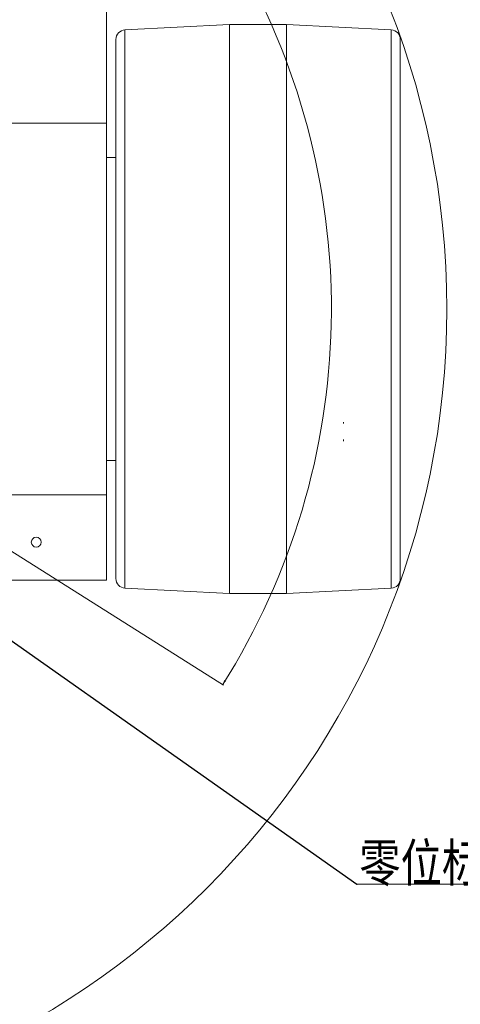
# Model space of a CAD drawing. Header units: millimetres. Extents: x 0 to 3066, y -1 to 2172.
# Tile 7 of 31: x 903 to 1135, y 459 to 978. Entities that reach past the tile are written whole.
import ezdxf
from ezdxf.lldxf.tags import DXFTag

# ---------------------------------------------------------------- set-up
doc = ezdxf.new("R2010")
doc.units = ezdxf.units.MM
doc.layers.add('1', color=7, linetype='Continuous', true_color=0xffffff)
doc.styles.add('宋体', font='SimSun.ttf')
tags = doc.linetypes.add('PHANTOM', pattern=[50.5, 18, -6.5, 6.5, -6.5, 6.5, -6.5]).pattern_tags.tags
tags[14:15] = [DXFTag(74, 4), DXFTag(75, 0), DXFTag(340, '0'), DXFTag(46, 0.0), DXFTag(50, 0.0), DXFTag(44, 0.0), DXFTag(45, 0.0)]
tags[12:13] = [DXFTag(74, 4), DXFTag(75, 0), DXFTag(340, '0'), DXFTag(46, 0.0), DXFTag(50, 0.0), DXFTag(44, 0.0), DXFTag(45, 0.0)]
tags[10:11] = [DXFTag(74, 4), DXFTag(75, 0), DXFTag(340, '0'), DXFTag(46, 0.0), DXFTag(50, 0.0), DXFTag(44, 0.0), DXFTag(45, 0.0)]
tags[8:9] = [DXFTag(74, 4), DXFTag(75, 0), DXFTag(340, '0'), DXFTag(46, 0.0), DXFTag(50, 0.0), DXFTag(44, 0.0), DXFTag(45, 0.0)]
tags[6:7] = [DXFTag(74, 4), DXFTag(75, 0), DXFTag(340, '0'), DXFTag(46, 0.0), DXFTag(50, 0.0), DXFTag(44, 0.0), DXFTag(45, 0.0)]
tags[4:5] = [DXFTag(74, 4), DXFTag(75, 0), DXFTag(340, '0'), DXFTag(46, 0.0), DXFTag(50, 0.0), DXFTag(44, 0.0), DXFTag(45, 0.0)]
doc.dimstyles.get("Standard").update_dxf_attribs({"dimtxt": 0.18, "dimasz": 0.18, "dimexe": 0.18, "dimexo": 0.0625, "dimgap": 0.09, "dimtad": 0, "dimtih": 1, "dimtoh": 1, "dimdec": 4, "dimzin": 0, "dimdsep": 46, "dimtxsty": 'Standard', "dimcen": 0.09, "dimadec": 0, "dimazin": 0, "dimtfac": 1, "dimtdec": 4, "dimtofl": 0, "dimtmove": 0, "dimatfit": 3, "dimfxl": 0, "dimtolj": 1, "dimtzin": 0, "dimarcsym": 0})

# ---------------------------------------------------------------- blocks, each defined once
blk = doc.blocks.new('LABLE3D_1', base_point=(1080.88, 522.3))
at = {"layer": '1', "color": 7, "linetype": 'Continuous', "lineweight": 18, "insert": (1081.88, 521.11), "char_height": 20, "attachment_point": 7, "line_spacing_factor": 1.019642, "style": '宋体'}
blk.add_mtext('\\f宋体|b0|i0;\\W0.8000;零位标记线', dxfattribs=at)
blk = doc.blocks.new('_U7')
at = {"layer": '1', "color": 7, "linetype": 'Continuous', "lineweight": 13, "transparency": 16777216}
for p, q in [((1071.32, 1188.38), (1008.47, 1127.63)), ((1167.71, 1188.38), (1071.32, 1188.38)), ((695.98, 825.64), (696.16, 825.64)), ((696.07, 825.55), (696.07, 825.73))]:
    blk.add_line(p, q, dxfattribs=at)
blk.add_solid([(1008.18, 1127.93), (1008.76, 1127.33), (1006.67, 1125.89)], dxfattribs=at)
at = {"layer": 'Defpoints', "color": 0, "linetype": 'Continuous', "lineweight": 13, "transparency": 16777216}
for p in [(1006.67, 1125.89), (385.46, 525.39)]:
    blk.add_point(p, dxfattribs=at)
at = {"layer": '1', "color": 7, "linetype": 'Continuous', "lineweight": 13, "transparency": 16777216, "insert": (1126.23, 1221.38), "char_height": 30, "attachment_point": 2, "style": '宋体'}
blk.add_mtext('\\A1;%%c864', dxfattribs=at)
blk = doc.blocks.new('_U10')
at = {"layer": '1', "color": 7, "lineweight": 13}
blk.add_line((696.49, 825.38), (1010.35, 627.27), dxfattribs=at)
blk.add_arc((696.07, 825.64), 371.15, 327.7397, 29.7591, dxfattribs=at)
blk.add_solid([(1009.92, 627.53), (1010.79, 629.95), (1011.72, 629.36)], dxfattribs=at)

msp = doc.modelspace()

# ---------------------------------------------------------------- linework, layer by layer
at = {"layer": '1', "color": 7, "linetype": 'Continuous', "lineweight": 13}
for p, q in [((948.567, 923.642), (948.567, 1147.642)), ((1013.567, 975.642), (958.317, 972.88)), ((958.317, 972.88), (958.317, 678.405)), ((1013.567, 975.642), (1013.567, 675.642)), ((1043.567, 975.642), (1013.567, 975.642)), ((1043.567, 675.642), (1043.567, 975.642)), ((1098.816, 972.88), (1043.567, 975.642)), ((1098.816, 678.405), (1098.816, 972.88)), ((953.567, 967.886), (953.567, 683.398)), ((1103.567, 825.642), (1103.567, 967.886)), ((866.567, 923.642), (948.567, 923.642)), ((948.567, 727.642), (948.567, 923.642)), ((953.568, 905.642), (948.568, 905.642)), ((1103.567, 683.398), (1103.567, 825.642)), ((1073.567, 765.221), (1073.567, 765.971)), ((1073.567, 756.721), (1073.567, 755.971)), ((948.568, 745.642), (953.568, 745.642)), ((948.567, 727.642), (866.567, 727.642)), ((948.567, 682.642), (948.567, 727.642)), ((891.567, 682.642), (948.567, 682.642)), ((958.317, 678.405), (1013.567, 675.642)), ((1013.567, 675.642), (1043.567, 675.642)), ((1043.567, 675.642), (1098.816, 678.405)), ((1080.879, 522.302), (1195.375, 522.302))]:
    msp.add_line(p, q, dxfattribs=at)
at = {"layer": '1', "color": 7, "lineweight": 13}
msp.add_line((1081.379, 522.302), (1081.379, 522.302), dxfattribs=at)
at = {"layer": '1', "color": 7, "linetype": 'PHANTOM', "lineweight": 13}
msp.add_circle((696.067, 825.642), 432, dxfattribs=at)
at = {"layer": '1', "color": 7, "linetype": 'Continuous', "lineweight": 13}
msp.add_circle((911.567, 702.642), 2.6, dxfattribs=at)
for centre, start, end in [((958.567, 967.886), 92.86241, 180), ((1098.567, 967.886), 0, 87.13759), ((958.567, 683.398), 180, 267.13759), ((1098.567, 683.398), 272.86241, 0)]:
    msp.add_arc(centre, 5, start, end, dxfattribs=at)

# ---------------------------------------------------------------- block references
for name, p in [('_U10', (0, 0)), ('LABLE3D_1', (1080.879, 522.302))]:
    msp.add_blockref(name, p, dxfattribs=at)

# ---------------------------------------------------------------- dimensions: what is measured, and where the dimension line sits
dim = msp.add_diameter_dim_2p(p1=(385.461, 525.395), p2=(1006.672, 1125.889), dimstyle='Standard', override={"dimtxt": 30, "dimasz": 2.5, "dimexe": 0.5, "dimexo": 0.5, "dimgap": 3, "dimtad": 1, "dimtih": 1, "dimtoh": 1, "dimdec": 2, "dimlfac": 1, "dimzin": 8, "dimdsep": 46, "dimlunit": 2, "dimpost": '%%c<>', "dimtxsty": '宋体', "dimsah": 1, "dimse1": 0, "dimse2": 0, "dimsd1": 0, "dimsd2": 0, "dimclrd": 7, "dimclre": 7, "dimclrt": 7, "dimtol": 0, "dimtm": -0.05, "dimtfac": 0.116667, "dimtdec": 2, "dimtmove": 0, "dimtzin": 8, "dimlwd": 13, "dimlwe": 13}, dxfattribs=at)
dim.commit()
dim.dimension.update_dxf_attribs({"geometry": '_U7', "text_midpoint": (1126.231, 1188.381), "dimtype": 163})

# ---------------------------------------------------------------- leaders
msp.add_leader([(820.625, 705.542), (1080.679, 522.302), (1080.879, 522.302)], dimstyle='Standard', override={"dimasz": 2.5}, dxfattribs=at)

doc.saveas('drawing.dxf')
